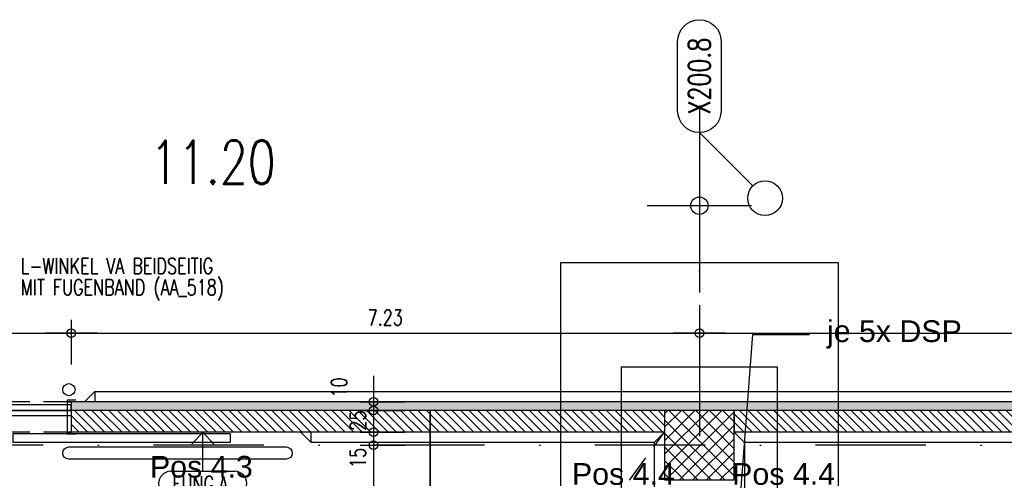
# Model space of a CAD drawing. Extents: x 34560 to 100229, y -303284 to -152113.
# Tile 67 of 74: x 66531 to 77864, y -157467 to -152186. Entities that reach past the tile are written whole.
import ezdxf
from ezdxf import colors
from ezdxf.entities.mleader import LeaderData, LeaderLine
from ezdxf.enums import TextEntityAlignment as Align
from ezdxf.math import Vec2, Vec3

# ---------------------------------------------------------------- set-up
doc = ezdxf.new("R2010")
doc.units = 0
doc.header["$LTSCALE"] = 100
for name, pattern in [('A__G__-_-_RA_-A-$0$STRICHPUNKT', [25.4, 12.7, -6.35, 0, -6.35]), ('A_CGEG-_-____-A-$0$MITTE2', [28.575, 19.05, -3.175, 3.175, -3.175]), ('A_CGEG-_-____-A-$0$VERDECKT', [9.525, 6.35, -3.175]), ('A_CGEG-_-____-A-$0$VERDECKT2', [4.7625, 3.175, -1.5875])]:
    doc.linetypes.add(name, pattern=pattern)
doc.layers.get('0').update_dxf_attribs({"linetype": 'CONTINUOUS'})
doc.layers.get('Defpoints').update_dxf_attribs({"linetype": 'CONTINUOUS'})
for name, color, linetype in [('A__G__-_-_RA_-A-$0$A1-ACHS-RAS---', 7, 'A__G__-_-_RA_-A-$0$STRICHPUNKT'), ('A__G__-_-_RA_-A-$0$A1-ACHS-TEX050', 50, 'CONTINUOUS'), ('A__G__-_-_RA_-A-$0$A3-BEMA-SS-100', 8, 'CONTINUOUS'), ('A__G__-_-_RA_-A-$0$A3-BEMA-SS-200', 8, 'CONTINUOUS'), ('A_CGEG-_-____-A-$0$A2-ANSI-EF----', 1, 'CONTINUOUS'), ('A_CGEG-_-____-A-$0$A2-TUER-SYM050', 6, 'CONTINUOUS'), ('A_CGEG-_-____-A-$0$A2-TUER-SYM100', 6, 'CONTINUOUS'), ('A_CGEG-_-____-A-$0$A2-TUER-SYM200', 6, 'CONTINUOUS'), ('A_CGEG-_-____-A-$0$A2-VERD-STU---', 1, 'A_CGEG-_-____-A-$0$VERDECKT2'), ('A_CGEG-_-____-A-$0$A2-VERD-UNT---', 1, 'A_CGEG-_-____-A-$0$VERDECKT'), ('A_CGEG-_-____-A-$0$A2-WAND-BFT---', 3, 'CONTINUOUS'), ('A_CGEG-_-____-A-$0$A2-WAND-MWK---', 60, 'CONTINUOUS'), ('A_CGEG-_-____-A-$0$A2-WAND-PAN---', 7, 'CONTINUOUS'), ('A_CGEG-_-____-A-$0$A3-BEMA-SS-100', 8, 'CONTINUOUS'), ('A_CGEG-_-____-A-$0$A3-DECK-HOE', 5, 'A_CGEG-_-____-A-$0$VERDECKT2'), ('A_CGEG-_-____-A-$0$A3-EINL-RRO---', 5, 'CONTINUOUS'), ('A_CGEG-_-____-A-$0$A3-PLAN-SYM100', 2, 'CONTINUOUS'), ('A_CGEG-_-____-A-$0$A3-SCHN-LIN100', 50, 'A_CGEG-_-____-A-$0$MITTE2'), ('A_CGEG-_-____-A-$0$A3-SCHN-LIN200', 50, 'A_CGEG-_-____-A-$0$MITTE2'), ('A_CGEG-_-____-A-$0$A3-TEXT-A--100', 210, 'CONTINUOUS'), ('A_CGEG-_-____-A-$0$A5-SCHR-FT----', 81, 'CONTINUOUS'), ('A_CGEG-_-____-A-$0$A5-SCHR-MWK---', 81, 'CONTINUOUS'), ('A_CGEG-_-____-A-$0$A5-SCHR-PAN---', 5, 'CONTINUOUS'), ('BITO_BUILDING', 8, 'CONTINUOUS'), ('BITO_DIMENSION', 7, 'CONTINUOUS'), ('BITO_TEXT', 7, 'CONTINUOUS')]:
    doc.layers.add(name, color=color, linetype=linetype)
doc.styles.add('A__G__-_-_RA_-A-$0$NORMAL', font='romans.shx', dxfattribs={"width": 0.75})
doc.styles.add('A_CGEG-_-____-A-$0$NORMAL', font='romans.shx', dxfattribs={"width": 0.75})
doc.styles.get("Standard").update_dxf_attribs({"font": 'ARIAL.TTF'})
pattern_1 = [(45, (136000, -77350), (22.34603, 83.396486), [49.8475, -99.695]), (165, (136000, -77350), (-83.39649, -22.346013), [49.8475, -99.695]), (105, (136000, -77350), (-61.05046, 61.050473), [-99.695, 49.8475])]

# ---------------------------------------------------------------- blocks, each defined once
blk = doc.blocks.new('A__G__-_-_RA_-A-$0$AX050-05')
at = {"layer": 'A__G__-_-_RA_-A-$0$A1-ACHS-TEX050'}
blk.add_lwpolyline([(-25, 105, -1), (25, 105), (25, 25, -1), (-25, 25)], format="xyb", close=True, dxfattribs=at)
at = {"layer": 'Defpoints'}
blk.add_line((61.4, -61.4), (0, 0), dxfattribs=at)
blk.add_circle((75.6, -75.6), 20, dxfattribs=at)
at = {"layer": 'A__G__-_-_RA_-A-$0$A1-ACHS-TEX050', "color": 70, "style": 'A__G__-_-_RA_-A-$0$NORMAL', "width": 0.75}
blk.add_attdef('A', text='', height=25, rotation=90, dxfattribs=at).set_placement((0, 65), align=Align.MIDDLE)
blk = doc.blocks.new('A__G__-_-_RA_-A-$0$ARCH-BEMTICK')
blk.add_line((0.3, 0), (-0.3, 0))
blk.add_circle((0, 0), 0.05)
blk = doc.blocks.new('A_CGEG-_-____-A-$0$BFT_STUETZE_80')
at = {"layer": 'A_CGEG-_-____-A-$0$A5-SCHR-FT----'}
h = blk.add_hatch(dxfattribs=at)
h.set_pattern_fill('ANSI37', color=256, scale=3.464567, style=0)
h.set_pattern_definition([(45, (42883.72, -18623.774), (-7.7781746, 7.7781746), []), (135, (42883.72, -18623.774), (-7.7781746, -7.7781746), [])])
h.paths.add_polyline_path([(-40, -40), (40, -40), (40, 40), (-40, 40)])
at = {"layer": 'A_CGEG-_-____-A-$0$A2-WAND-BFT---'}
blk.add_lwpolyline([(-40, -40), (40, -40), (40, 40), (-40, 40)], close=True, dxfattribs=at)
blk = doc.blocks.new('A_CGEG-_-____-A-$0$FC4')
at = {"layer": 'A_CGEG-_-____-A-$0$A2-VERD-UNT---'}
for points in [[(-160, 210), (-160, -210), (160, -210), (160, 210)], [(-90, 90), (-90, -90), (90, -90), (90, 90)]]:
    blk.add_lwpolyline(points, close=True, dxfattribs=at)
blk = doc.blocks.new('A_CGEG-_-____-A-$0$TCTBZ9T002K1RU1RU4P1')
at = {"layer": 'A_CGEG-_-____-A-$0$A2-TUER-SYM050'}
for p, q in [((4.5, 37), (-5.5, 37)), ((4.5, -2), (4.5, 37)), ((254.5, -2), (254.5, 37)), ((254.5, 37), (264.5, 37)), ((-5.5, -2), (4.5, -2)), ((264.5, -2), (254.5, -2))]:
    blk.add_line(p, q, dxfattribs=at)
at = {"layer": 'A_CGEG-_-____-A-$0$A2-TUER-SYM100'}
for p, q in [((4.5, 35), (0, 35)), ((4.5, 0), (4.5, 37)), ((4.5, 0), (4.5, 35)), ((254.5, 0), (254.5, 37)), ((254.5, 0), (254.5, 35)), ((254.5, 35), (259, 35)), ((4.5, 0), (0, 0)), ((254.5, 0), (259, 0))]:
    blk.add_line(p, q, dxfattribs=at)
at = {"layer": 'A_CGEG-_-____-A-$0$A2-TUER-SYM200'}
for p, q in [((4.5, 0), (4.5, 37)), ((4.5, 0), (4.5, 35)), ((254.5, 0), (254.5, 37)), ((254.5, 0), (254.5, 35))]:
    blk.add_line(p, q, dxfattribs=at)
at = {"layer": 'A_CGEG-_-____-A-$0$A2-WAND-PAN---'}
for p, q in [((0, 0), (0, 35)), ((259, 0), (259, 35))]:
    blk.add_line(p, q, dxfattribs=at)
blk = doc.blocks.new('A_CGEG-_-____-A-$0$TCTBZ9T2C001RU1RU001')
at = {"layer": 'A_CGEG-_-____-A-$0$A2-TUER-SYM050'}
for p, q in [((-187.5, 10), (62.5, 10)), ((-187.5, 0), (-187.5, 10)), ((-187.5, 0), (62.5, 0)), ((62.5, 0), (62.5, 10))]:
    blk.add_line(p, q, dxfattribs=at)
at = {"layer": 'A_CGEG-_-____-A-$0$A2-TUER-SYM100'}
for p, q in [((-187.5, 10), (62.5, 10)), ((-187.5, 0), (-187.5, 10)), ((-187.5, 0), (62.5, 0)), ((62.5, 0), (62.5, 10))]:
    blk.add_line(p, q, dxfattribs=at)
at = {"layer": 'A_CGEG-_-____-A-$0$A2-TUER-SYM200'}
for p, q in [((-187.5, 10), (62.5, 10)), ((-187.5, 0), (-187.5, 10)), ((-187.5, 0), (62.5, 0)), ((62.5, 0), (62.5, 10))]:
    blk.add_line(p, q, dxfattribs=at)
blk = doc.blocks.new('A_CGEG-_-____-A-$0$TCTBZ9T2C2K1RU1RU4P1')
for name, p in [('A_CGEG-_-____-A-$0$TCTBZ9T2C001RU1RU001', (4.5, 37)), ('A_CGEG-_-____-A-$0$TCTBZ9T002K1RU1RU4P1', (0, 0))]:
    blk.add_blockref(name, p)
blk = doc.blocks.new('A_CGEG-_-____-A-$0$ARCH-BEMTICK')
blk.add_line((0.3, 0), (-0.3, 0))
blk.add_circle((0, 0), 0.05)
blk = doc.blocks.new('A_CGEG-_-____-A-$0$WSTMP_O')
at = {"layer": 'A_CGEG-_-____-A-$0$A3-PLAN-SYM100', "color": 1}
for p, q in [((0, 0), (-0.0632, -0.0679)), ((0, 0), (0.0632, -0.0679)), ((0, -0.2244), (0, 0)), ((-0.186, -0.2244), (0.186, -0.2244)), ((-0.186, -0.3675), (0.186, -0.3675))]:
    blk.add_line(p, q, dxfattribs=at)
for centre, start, end in [((-0.182, -0.2959), 93.1984, 266.8016), ((0.182, -0.2959), 273.1984, 86.8016)]:
    blk.add_arc(centre, 0.0717, start, end, dxfattribs=at)
at = {"layer": 'A_CGEG-_-____-A-$0$A3-PLAN-SYM100', "color": 1, "style": 'A_CGEG-_-____-A-$0$NORMAL', "width": 0.75}
blk.add_attdef('W', text='', height=0.09, dxfattribs=at).set_placement((0.0004, -0.2974), align=Align.MIDDLE)
blk = doc.blocks.new('EG-C-202ff GR kurz oReg')
at = {"layer": 'A_CGEG-_-____-A-$0$A5-SCHR-MWK---'}
h = blk.add_hatch(dxfattribs=at)
h.set_pattern_fill('ANSI31', color=256, scale=22, angle=90, style=0)
h.set_pattern_definition([(135, (136000, -77350), (-49.39141, -49.39141), [])])
h.paths.add_polyline_path([(34800, 17900), (32100, 17900), (32100, 17650), (34800, 17650)])
h.paths.add_polyline_path([(32100, 17900), (27968, 17900), (27968, 17650), (32100, 17650)])
h = blk.add_hatch(dxfattribs=at)
h.set_pattern_fill('ANSI31', color=256, scale=22.047244, angle=90, style=0)
h.set_pattern_definition([(135, (136000, -77000), (-49.497475, -49.497475), [])])
h.paths.add_polyline_path([(46000, 17900), (35600, 17900), (35600, 17650), (46000, 17650)])
at = {"layer": 'A_CGEG-_-____-A-$0$A5-SCHR-PAN---'}
h = blk.add_hatch(dxfattribs=at)
h.set_pattern_fill('HONEY', color=256, scale=15.7, angle=45, style=0)
h.set_pattern_definition(pattern_1)
h.paths.add_polyline_path([(35200, 18000), (27968, 18000), (27968, 17900), (35200, 17900)])
h = blk.add_hatch(dxfattribs=at)
h.set_pattern_fill('HONEY', color=256, scale=15.7, angle=45, style=0)
h.set_pattern_definition(pattern_1)
h.paths.add_polyline_path([(46400, 18000), (35200, 18000), (35200, 17900), (46400, 17900)])
at = {"layer": 'A__G__-_-_RA_-A-$0$A1-ACHS-RAS---'}
for p, q in [((35200, 21413), (35200, -2703)), ((58129, 17500), (-3761, 17500))]:
    blk.add_line(p, q, dxfattribs=at)
at = {"layer": 'A__G__-_-_RA_-A-$0$A3-BEMA-SS-100'}
blk.add_line((35200, 19114), (35200, 18400), dxfattribs=at)
at = {"layer": 'A__G__-_-_RA_-A-$0$A3-BEMA-SS-200'}
blk.add_line((35200, 20686), (35200, 19258), dxfattribs=at)
at = {"layer": 'A_CGEG-_-____-A-$0$A2-ANSI-EF----'}
for p, q in [((28243, 18120), (28123, 18000)), ((28243, 18120), (49993, 18120)), ((28243, 18120), (28243, 18000)), ((30733, 17530), (30613, 17650)), ((30733, 17530), (30733, 17650)), ((34680, 17530), (34800, 17650)), ((35600, 17650), (35720, 17530)), ((34680, 17530), (30733, 17530)), ((34680, 17530), (34680, 16980)), ((35720, 17530), (35720, 16980)), ((45880, 17530), (35720, 17530))]:
    blk.add_line(p, q, dxfattribs=at)
blk.add_lwpolyline([(27943, 17480), (30443, 17480, -1), (30443, 17340), (27943, 17340, -1)], format="xyb", close=True, dxfattribs=at)
blk.add_circle((27943, 18140), 70, dxfattribs=at)
at = {"layer": 'A_CGEG-_-____-A-$0$A2-VERD-STU---'}
for p, q in [((27968, 18000), (25378, 18000)), ((27968, 17650), (25378, 17650))]:
    blk.add_line(p, q, dxfattribs=at)
at = {"layer": 'A_CGEG-_-____-A-$0$A2-WAND-MWK---'}
for p, q in [((34800, 17900), (27968, 17900)), ((34800, 17900), (34800, 17650)), ((35600, 17900), (35600, 17650)), ((46000, 17900), (35600, 17900)), ((34800, 17650), (27968, 17650)), ((46000, 17650), (35600, 17650))]:
    blk.add_line(p, q, dxfattribs=at)
at = {"layer": 'A_CGEG-_-____-A-$0$A2-WAND-PAN---'}
for p, q in [((52758, 18000), (27968, 18000)), ((52758, 17900), (27968, 17900))]:
    blk.add_line(p, q, dxfattribs=at)
at = {"layer": 'A_CGEG-_-____-A-$0$A3-BEMA-SS-100'}
for p, q in [((27968, 18944), (27968, 18430)), ((35200, 18944), (35200, 18430)), ((24000, 18790), (54631, 18790)), ((31295, 18000), (31809, 18000)), ((31449, 18000), (31449, 1600)), ((31295, 17900), (31809, 17900)), ((31295, 17650), (31809, 17650)), ((31295, 17500), (31809, 17500))]:
    blk.add_line(p, q, dxfattribs=at)
at = {"layer": 'A_CGEG-_-____-A-$0$A3-DECK-HOE'}
blk.add_line((23700, 2500), (34800, 17650), dxfattribs=at)
at = {"layer": 'A_CGEG-_-____-A-$0$A3-EINL-RRO---'}
for points in [[(25378, 17905), (27968, 17905), (27968, 17965), (25378, 17965), (25378, 17905)], [(25378, 17900), (27968, 17900), (27968, 17840), (25378, 17840), (25378, 17900)]]:
    blk.add_lwpolyline(points, dxfattribs=at)
at = {"layer": 'A_CGEG-_-____-A-$0$A3-SCHN-LIN100'}
blk.add_line((32100, 17900), (32100, 1700), dxfattribs=at)
at = {"layer": 'A_CGEG-_-____-A-$0$A3-SCHN-LIN200'}
blk.add_line((32100, 1700), (32100, 17900), dxfattribs=at)
at = {"xscale": 10, "yscale": 10, "zscale": 10}
blk.add_blockref('A__G__-_-_RA_-A-$0$AX050-05', (35200, 21100), dxfattribs=at).add_auto_attribs({'A': 'X200.8'})
at = {"xscale": 10, "yscale": 10, "zscale": 10, "rotation": 180}
blk.add_blockref('A_CGEG-_-____-A-$0$TCTBZ9T2C2K1RU1RU4P1', (27968, 18000), dxfattribs=at)
at = {"layer": 'A__G__-_-_RA_-A-$0$A3-BEMA-SS-200', "xscale": 2000, "yscale": 2000, "zscale": 10}
blk.add_blockref('A__G__-_-_RA_-A-$0$ARCH-BEMTICK', (35200, 20258), dxfattribs=at)
at = {"layer": 'A_CGEG-_-____-A-$0$A2-VERD-UNT---', "xscale": 10, "yscale": 10, "zscale": 10}
blk.add_blockref('A_CGEG-_-____-A-$0$FC4', (35200, 17500), dxfattribs=at)
at = {"layer": 'A_CGEG-_-____-A-$0$A2-WAND-BFT---', "xscale": 10, "yscale": 10, "zscale": 10}
blk.add_blockref('A_CGEG-_-____-A-$0$BFT_STUETZE_80', (35200, 17500), dxfattribs=at)
at = {"layer": 'A_CGEG-_-____-A-$0$A3-BEMA-SS-100', "xscale": 1000, "yscale": 1000, "zscale": 10}
for p in [(27968, 18790), (35200, 18790)]:
    blk.add_blockref('A_CGEG-_-____-A-$0$ARCH-BEMTICK', p, dxfattribs=at)
at = {"layer": 'A_CGEG-_-____-A-$0$A3-BEMA-SS-100', "xscale": 1000, "yscale": 1000, "zscale": 10, "rotation": 90}
for p in [(31449, 18000), (31449, 17900), (31449, 17650), (31449, 17500)]:
    blk.add_blockref('A_CGEG-_-____-A-$0$ARCH-BEMTICK', p, dxfattribs=at)
at = {"layer": 'A_CGEG-_-____-A-$0$A3-PLAN-SYM100', "xscale": 2000, "yscale": 2000, "zscale": 2000}
blk.add_blockref('A_CGEG-_-____-A-$0$WSTMP_O', (29483, 17650), dxfattribs=at).add_auto_attribs({'W': 'FUNG.A.'})
at = {"layer": 'A__G__-_-_RA_-A-$0$A3-BEMA-SS-200', "color": 210, "style": 'A__G__-_-_RA_-A-$0$NORMAL', "width": 0.75}
blk.add_text('11.20', height=500, dxfattribs=at).set_placement((29600, 20758), align=Align.MIDDLE_CENTER)
at = {"layer": 'A_CGEG-_-____-A-$0$A3-BEMA-SS-100', "color": 10, "style": 'A_CGEG-_-____-A-$0$NORMAL', "width": 0.75}
blk.add_text('7.23', height=180, dxfattribs=at).set_placement((31584, 18970), align=Align.MIDDLE_CENTER)
for s, p in [('10', (31053, 18166)), ('25', (31269, 17783)), ('15', (31269, 17353))]:
    blk.add_text(s, height=180, rotation=90, dxfattribs=at).set_placement(p, align=Align.MIDDLE_CENTER)
at = {"layer": 'A_CGEG-_-____-A-$0$A3-TEXT-A--100', "style": 'A_CGEG-_-____-A-$0$NORMAL', "width": 0.75}
for s, p in [('L-WINKEL VA BEIDSEITIG', (27389, 19474)), ('MIT FUGENBAND (AA_518)', (27389, 19228))]:
    blk.add_text(s, height=180, dxfattribs=at).set_placement(p)

msp = doc.modelspace()

# ---------------------------------------------------------------- block references
at = {"layer": 'BITO_BUILDING', "color": 6}
msp.add_blockref('EG-C-202ff GR kurz oReg', (39154.335, -174586.328), dxfattribs=at)

# ---------------------------------------------------------------- texts
at = {"layer": 'BITO_TEXT', "char_height": 250, "width": 1250.28392, "attachment_point": 1}
for s, insert in [('Pos 4.3', (68029.949, -157208.712)), ('Pos 4.4', (72887.607, -157292.251)), ('Pos 4.4', (74731.837, -157292.251))]:
    msp.add_mtext(s, dxfattribs=dict(at, insert=insert))

# ---------------------------------------------------------------- leaders
at = {"layer": 'BITO_DIMENSION'}
ml = msp.add_multileader_mtext('Standard', dxfattribs=at)
ml.set_content('je 5x DSP', color=256)
ml.set_leader_properties()
ml.build(insert=Vec2(0, 0))
ml.multileader.update_dxf_attribs({"text_right_attachment_type": 6, "dogleg_length": 0.36, "arrow_head_size": 250, "scale": 100})
ctx = ml.context
ctx.base_point, ctx.scale, ctx.char_height, ctx.arrow_head_size, ctx.landing_gap_size, ctx.plane_origin = Vec3(75622.701, -155809.796), 100, 250, 250, 200, Vec3(74080.541, -157863.627)
ctx.right_attachment = 6
notes = []
notes.append((ctx, [(0, (1, 1, 0), (74970.335, -155809.796), (1, 0), 652.366, [(1, [(74080.541, -157863.627), (74815.434, -157833.744)], 0, [])])]))
ctx.mtext.insert, ctx.mtext.flow_direction = Vec3(75822.701, -155648.046), 5
for ctx, leaders in notes:
    for number, flags, end, landing, length, lines in leaders:
        leader = LeaderData()
        leader.index, (leader.has_last_leader_line, leader.has_dogleg_vector, leader.attachment_direction) = number, flags
        leader.last_leader_point, leader.dogleg_vector, leader.dogleg_length = Vec3(end), Vec3(landing), length
        for number, points, colour, breaks in lines:
            line = LeaderLine()
            line.index, line.vertices, line.color, line.breaks = number, Vec3.list(points), colors.encode_raw_color(colour), breaks
            leader.lines.append(line)
        ctx.leaders.append(leader)

doc.saveas('drawing.dxf')
